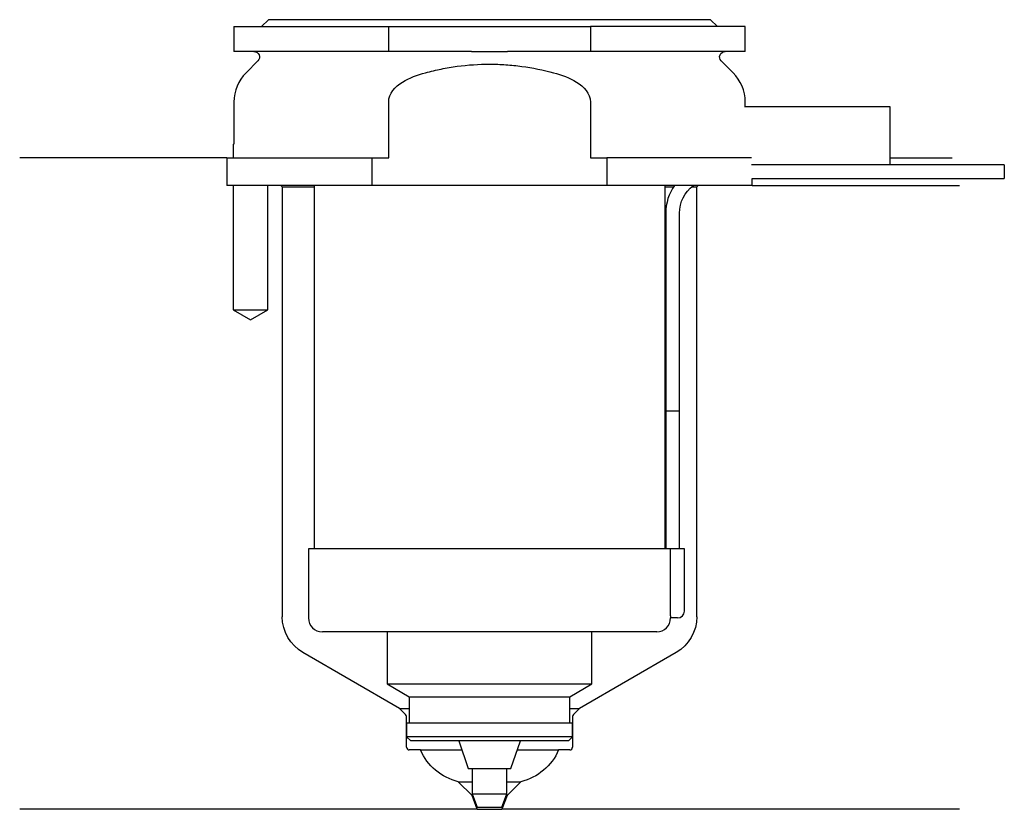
# Model space of a CAD drawing. Header units: inches. Extents: x 23.5 to 94.8, y 227.2 to 284.3.
import ezdxf

# ---------------------------------------------------------------- set-up
doc = ezdxf.new("R2010")
doc.units = ezdxf.units.IN
for name, color, linetype in [('201', 7, 'Continuous'), ('30', 7, 'Continuous'), ('32', 7, 'Continuous')]:
    doc.layers.add(name, color=color, linetype=linetype)

msp = doc.modelspace()

# ---------------------------------------------------------------- linework, layer by layer
at = {"layer": '201', "color": 113}
for p, q in [((38.526, 274.313), (23.526, 274.313)), ((38.526, 274.313), (38.526, 272.313)), ((86.525, 274.313), (90.992, 274.313)), ((38.976, 272.313), (38.976, 263.313)), ((41.476, 263.313), (41.476, 272.313)), ((42.426, 272.313), (42.526, 272.213)), ((42.526, 272.213), (44.826, 272.213)), ((42.526, 272.213), (42.526, 241.101)), ((70.225, 272.213), (70.836, 272.213)), ((72.151, 272.213), (72.526, 272.213)), ((72.526, 272.213), (72.626, 272.313)), ((72.526, 241.101), (72.526, 272.213)), ((76.526, 272.313), (91.526, 272.313)), ((38.976, 263.313), (40.226, 262.591)), ((40.226, 262.591), (41.476, 263.313)), ((51.021, 234.464), (44.026, 238.503)), ((71.026, 238.503), (64.031, 234.464)), ((51.403, 234.082), (51.021, 234.464)), ((51.021, 234.464), (51.721, 234.464)), ((63.33, 234.464), (64.031, 234.464)), ((64.031, 234.464), (63.648, 234.082)), ((51.521, 231.664), (51.521, 233.799)), ((63.531, 233.799), (63.531, 231.664)), ((52.526, 231.464), (51.721, 231.464)), ((52.526, 231.464), (55.516, 231.464)), ((59.535, 231.464), (62.526, 231.464)), ((63.331, 231.464), (62.526, 231.464)), ((56.262, 228.164), (55.262, 229.164)), ((55.262, 229.164), (56.276, 229.164)), ((58.775, 229.164), (59.789, 229.164)), ((59.789, 229.164), (58.789, 228.164)), ((56.262, 228.164), (56.316, 228.164)), ((56.626, 227.164), (56.262, 228.164)), ((58.789, 228.164), (58.426, 227.164)), ((58.735, 228.164), (58.789, 228.164)), ((56.626, 227.164), (23.526, 227.164)), ((56.626, 227.164), (58.426, 227.164)), ((91.526, 227.164), (58.426, 227.164))]:
    msp.add_line(p, q, dxfattribs=at)
at = {"layer": '201', "color": 113, "extrusion": (0, 0, -1)}
for centre, radius, start, end in [((-45.526, 241.101), 3, -60, 0), ((-69.526, 241.101), 3, 180, 240), ((-56.196, 233.054), 4, 283.51353, 336.58958), ((-58.855, 233.054), 4, 203.41042, 256.48647)]:
    msp.add_arc(centre, radius, start, end, dxfattribs=at)
at = {"layer": '201', "color": 113}
for centre, radius, start, end in [((51.121, 233.799), 0.4, 0, 45), ((63.931, 233.799), 0.4, 135, 180), ((51.721, 231.664), 0.2, 180, 270), ((63.331, 231.664), 0.2, -90, 0)]:
    msp.add_arc(centre, radius, start, end, dxfattribs=at)
at = {"layer": '30', "color": 113}
for p, q in [((41.526, 284.313), (41.026, 283.813)), ((73.526, 284.313), (41.526, 284.313)), ((74.026, 283.813), (73.526, 284.313)), ((39.026, 283.813), (50.228, 283.813)), ((39.026, 283.813), (39.026, 282.013)), ((50.228, 283.813), (64.823, 283.813)), ((50.228, 282.013), (50.228, 283.813)), ((76.026, 283.813), (64.823, 283.813)), ((64.823, 283.813), (64.823, 282.013)), ((76.026, 282.013), (76.026, 283.813)), ((50.228, 282.013), (39.026, 282.013)), ((56.221, 282.013), (50.228, 282.013)), ((64.823, 282.013), (58.83, 282.013)), ((76.026, 282.013), (64.823, 282.013)), ((40.758, 281.33), (39.904, 280.476)), ((75.147, 280.476), (74.293, 281.33)), ((39.026, 278.355), (39.026, 275.313)), ((50.228, 274.313), (50.228, 278.355)), ((64.823, 278.355), (64.823, 274.313)), ((76.026, 278.013), (76.026, 278.355)), ((38.976, 275.313), (38.976, 274.313)), ((38.976, 275.313), (39.026, 275.313)), ((38.526, 274.313), (38.526, 272.313)), ((38.526, 274.313), (49.04, 274.313)), ((49.04, 274.313), (50.228, 274.313)), ((49.04, 272.313), (49.04, 274.313)), ((64.823, 274.313), (66.011, 274.313)), ((76.484, 274.313), (66.011, 274.313)), ((66.011, 274.313), (66.011, 272.313)), ((94.776, 273.813), (86.525, 273.813)), ((94.776, 273.813), (94.776, 272.813)), ((49.04, 272.313), (38.526, 272.313)), ((38.976, 272.313), (38.976, 263.313)), ((41.476, 263.313), (41.476, 272.313)), ((44.826, 272.313), (44.826, 246.013)), ((66.011, 272.313), (49.04, 272.313)), ((76.526, 272.313), (66.011, 272.313)), ((70.226, 246.013), (70.226, 272.313)), ((76.526, 272.313), (76.526, 272.813)), ((76.526, 272.813), (94.776, 272.813)), ((70.276, 270.313), (70.276, 256.013)), ((71.276, 256.013), (71.276, 270.313)), ((38.976, 263.313), (41.476, 263.313)), ((70.276, 256.013), (70.276, 246.013)), ((70.276, 256.013), (71.276, 256.013)), ((70.276, 256.013), (71.276, 256.013)), ((71.276, 246.013), (71.276, 256.013)), ((44.426, 246.013), (44.426, 241.013)), ((70.599, 246.013), (44.426, 246.013)), ((70.599, 246.013), (70.599, 241.513)), ((71.626, 246.013), (70.599, 246.013)), ((71.626, 241.513), (71.626, 246.013)), ((71.126, 241.013), (70.622, 241.013)), ((69.626, 240.013), (45.426, 240.013)), ((50.126, 240.013), (50.126, 236.234)), ((64.926, 236.234), (64.926, 240.013)), ((50.126, 236.234), (64.926, 236.234)), ((50.126, 236.234), (51.721, 235.313)), ((63.331, 235.313), (64.926, 236.234)), ((51.721, 235.313), (51.721, 233.413)), ((51.721, 235.313), (63.331, 235.313)), ((63.331, 233.413), (63.331, 235.313)), ((51.521, 233.413), (63.531, 233.413)), ((51.521, 233.413), (51.521, 232.413)), ((63.531, 232.413), (63.531, 233.413)), ((63.531, 232.413), (51.521, 232.413)), ((51.521, 232.413), (51.821, 232.113)), ((63.231, 232.113), (63.531, 232.413)), ((63.231, 232.113), (51.821, 232.113)), ((55.295, 232.113), (55.976, 230.113)), ((59.076, 230.113), (59.756, 232.113)), ((55.976, 230.113), (59.076, 230.113)), ((56.276, 230.113), (56.276, 228.275)), ((58.776, 228.275), (58.776, 230.113)), ((56.276, 228.275), (58.776, 228.275)), ((56.276, 228.275), (56.626, 227.313)), ((58.426, 227.313), (58.776, 228.275)), ((56.626, 227.313), (58.426, 227.313))]:
    msp.add_line(p, q, dxfattribs=at)
at = {"layer": '30', "color": 113, "extrusion": (0, 0, -1)}
for centre, radius, start, end in [((-40.476, 281.613), 0.4, 90, 225), ((-74.576, 281.613), 0.4, -45, 90), ((-73.776, 270.313), 2.5, 0, 53.12953)]:
    msp.add_arc(centre, radius, start, end, dxfattribs=at)
at = {"layer": '30', "color": 113}
for centre, radius, start, end in [((42.026, 278.355), 3, 135, 180), ((73.026, 278.355), 3, 0, 45), ((73.776, 270.313), 3.5, 145.14891, 180), ((45.426, 241.013), 1, 180, 270), ((69.626, 241.013), 1, -90, 0), ((71.126, 241.513), 0.5, -90, 0)]:
    msp.add_arc(centre, radius, start, end, dxfattribs=at)
for points, knots in [([(56.221, 282.013), (56.651, 282.013), (57.081, 282.01), (57.538, 282.01), (57.566, 282.01), (57.621, 282.01), (57.703, 282.01), (57.896, 282.01), (58.061, 282.011), (58.391, 282.012), (58.61, 282.013), (58.83, 282.013)], [0, 0, 0, 0, 0.5, 0.5, 0.53125, 0.53125, 0.5625, 0.625, 0.75, 0.75, 1, 1, 1, 1]), ([(52.888, 280.476), (53.077, 280.526), (53.269, 280.573), (53.652, 280.663), (53.843, 280.704), (54.42, 280.82), (54.805, 280.885), (55.965, 281.043), (56.743, 281.097), (57.723, 281.097), (57.919, 281.094), (58.312, 281.08), (58.509, 281.07), (59.098, 281.029), (59.487, 280.989), (60.647, 280.83), (61.41, 280.674), (62.163, 280.476)], [0, 0, 0, 0, 0.0625, 0.0625, 0.125, 0.125, 0.25, 0.25, 0.5, 0.5, 0.5625, 0.5625, 0.625, 0.625, 0.75, 0.75, 1, 1, 1, 1]), ([(50.228, 278.355), (50.228, 278.964), (50.71, 279.471), (51.729, 280.118), (52.309, 280.324), (52.888, 280.476)], [0, 0, 0, 0, 0.5, 0.5, 1, 1, 1, 1]), ([(62.163, 280.476), (62.746, 280.323), (63.311, 280.124), (64.343, 279.471), (64.823, 278.966), (64.823, 278.355)], [0, 0, 0, 0, 0.5, 0.5, 1, 1, 1, 1]), ([(70.599, 241.513), (70.599, 241.458), (70.6, 241.402), (70.602, 241.297), (70.604, 241.247), (70.607, 241.161), (70.61, 241.123), (70.614, 241.063), (70.616, 241.041), (70.618, 241.028), (70.619, 241.018), (70.621, 241.013)], [0, 0, 0, 0, 0.208202, 0.208202, 0.416635, 0.416635, 0.625338, 0.625338, 0.835614, 0.835614, 1, 1, 1, 1])]:
    msp.add_open_spline(points, degree=3, knots=knots, dxfattribs=at)
at = {"layer": '32', "color": 113}
for p, q in [((86.526, 278.013), (75.983, 278.013)), ((86.526, 273.813), (86.526, 278.013)), ((86.526, 273.813), (76.484, 273.813))]:
    msp.add_line(p, q, dxfattribs=at)

doc.saveas('drawing.dxf')
